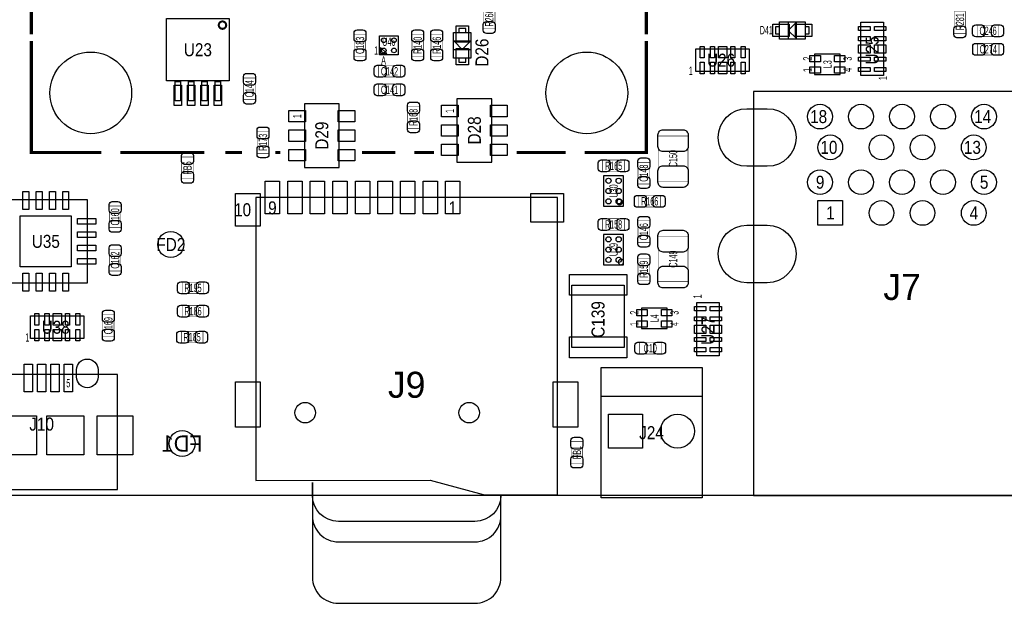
# Model space of a CAD drawing. Extents: x -31 to 174, y -12 to 124.
# Tile 2 of 20: x 13 to 61, y -5 to 23. Entities that reach past the tile are written whole.
import ezdxf
from ezdxf.enums import TextEntityAlignment as Align

# ---------------------------------------------------------------- set-up
doc = ezdxf.new("R2010")
doc.units = 0
for name, color, linetype in [('BG_OUTLINE', 3, 'CONTINUOUS'), ('PG_ASSEMBLY_TOP', 140, 'CONTINUOUS'), ('PIN_BOTTOM', 2, 'CONTINUOUS'), ('PIN_TOP', 160, 'CONTINUOUS'), ('RD_ASSEMBLY_BOTTOM', 140, 'CONTINUOUS'), ('RD_ASSEMBLY_TOP', 140, 'CONTINUOUS')]:
    doc.layers.add(name, color=color, linetype=linetype)

msp = doc.modelspace()

# ---------------------------------------------------------------- linework, layer by layer
at = {"layer": 'BG_OUTLINE'}
msp.add_lwpolyline([(0, 0), (0, 46.233588), (5.526532, 46.233588, 0.413393), (6.522212, 47.232062), (6.522212, 48.731932, 0.414214), (5.522214, 49.73193), (0, 49.73193), (0, 74.98207), (5.522214, 74.98207, 0.414214), (6.522212, 75.982068), (6.522212, 77.481938, 0.413393), (5.526532, 78.480412), (0, 78.480412), (0, 89.662), (150.622, 89.662), (150.622, 0)], format="xyb", close=True, dxfattribs=at)
at = {"layer": 'PG_ASSEMBLY_TOP'}
for points, const_width in [([(13.184378, 25.16378), (13.184378, 22.499828)], 0.1524), ([(43.184318, 24.62276), (43.184318, 22.499828)], 0.1524), ([(35.804348, 22.759162), (35.244532, 22.759162), (35.244532, 23.819358), (35.804348, 23.819358), (35.804348, 22.759162)], 0.024892), ([(58.20029, 23.603966), (58.760106, 23.603966), (58.760106, 22.54377), (58.20029, 22.54377), (58.20029, 23.603966)], 0.024892), ([(60.383928, 22.940518), (60.383928, 22.380702), (59.323732, 22.380702), (59.323732, 22.940518), (60.383928, 22.940518)], 0.024892), ([(13.184378, 22.163786), (13.184378, 19.499834)], 0.1524), ([(28.938474, 22.487128), (29.49829, 22.487128), (29.49829, 21.426932), (28.938474, 21.426932), (28.938474, 22.487128)], 0.024892), ([(32.311594, 21.426932), (31.751778, 21.426932), (31.751778, 22.487128), (32.311594, 22.487128), (32.311594, 21.426932)], 0.024892), ([(33.241234, 21.426932), (32.681418, 21.426932), (32.681418, 22.487128), (33.241234, 22.487128), (33.241234, 21.426932)], 0.024892), ([(43.184318, 22.163786), (43.184318, 19.499834)], 0.1524), ([(60.389008, 22.041358), (60.389008, 21.481542), (59.328812, 21.481542), (59.328812, 22.041358), (60.389008, 22.041358)], 0.024892), ([(30.127702, 20.411948), (30.127702, 20.971764), (31.187898, 20.971764), (31.187898, 20.411948), (30.127702, 20.411948)], 0.024892), ([(24.105108, 19.307302), (23.545292, 19.307302), (23.545292, 20.367498), (24.105108, 20.367498), (24.105108, 19.307302)], 0.024892), ([(13.184378, 19.835876), (13.184378, 16.734028), (16.60652, 16.734028)], 0.1524), ([(30.127702, 19.506692), (30.127702, 20.066508), (31.187898, 20.066508), (31.187898, 19.506692), (30.127702, 19.506692)], 0.024892), ([(40.172132, 16.734028), (43.184318, 16.734028), (43.184318, 19.630898)], 0.1524), ([(32.103568, 17.910302), (31.543752, 17.910302), (31.543752, 18.970498), (32.103568, 18.970498), (32.103568, 17.910302)], 0.024892), ([(24.765508, 16.691102), (24.205692, 16.691102), (24.205692, 17.751298), (24.765508, 17.751298), (24.765508, 16.691102)], 0.024892), ([(43.760644, 17.531334), (45.220636, 17.531334), (45.220636, 15.331186), (43.760644, 15.331186), (43.760644, 17.531334)], 0.024892), ([(17.52854, 16.734028), (21.627084, 16.734028)], 0.1524), ([(21.082508, 15.446502), (20.522692, 15.446502), (20.522692, 16.506698), (21.082508, 16.506698), (21.082508, 15.446502)], 0.024892), ([(22.65172, 16.734028), (23.4569, 16.734028)], 0.1524), ([(25.08504, 16.734028), (25.3365, 16.734028)], 0.1524), ([(29.30906, 16.734028), (30.950916, 16.734028)], 0.1524), ([(31.872936, 16.734028), (32.83712, 16.734028)], 0.1524), ([(36.86048, 16.734028), (39.250112, 16.734028)], 0.1524), ([(42.117518, 16.35887), (42.117518, 15.799054), (41.057322, 15.799054), (41.057322, 16.35887), (42.117518, 16.35887)], 0.024892), ([(43.339766, 15.190978), (42.77995, 15.190978), (42.77995, 16.251174), (43.339766, 16.251174), (43.339766, 15.190978)], 0.024892), ([(43.882564, 14.628622), (43.882564, 14.068806), (42.822368, 14.068806), (42.822368, 14.628622), (43.882564, 14.628622)], 0.024892), ([(17.551908, 13.058902), (16.992092, 13.058902), (16.992092, 14.119098), (17.551908, 14.119098), (17.551908, 13.058902)], 0.024892), ([(42.117518, 13.50137), (42.117518, 12.941554), (41.057322, 12.941554), (41.057322, 13.50137), (42.117518, 13.50137)], 0.024892), ([(43.339766, 12.333478), (42.77995, 12.333478), (42.77995, 13.393674), (43.339766, 13.393674), (43.339766, 12.333478)], 0.024892), ([(45.220636, 10.428478), (43.760644, 10.428478), (43.760644, 12.628626), (45.220636, 12.628626), (45.220636, 10.428478)], 0.024892), ([(16.992092, 12.010898), (17.551908, 12.010898), (17.551908, 10.950702), (16.992092, 10.950702), (16.992092, 12.010898)], 0.024892), ([(43.339766, 10.501122), (42.77995, 10.501122), (42.77995, 11.561318), (43.339766, 11.561318), (43.339766, 10.501122)], 0.024892), ([(21.602446, 10.404602), (21.602446, 9.844786), (20.54225, 9.844786), (20.54225, 10.404602), (21.602446, 10.404602)], 0.024892), ([(21.602446, 9.270746), (21.602446, 8.71093), (20.54225, 8.71093), (20.54225, 9.270746), (21.602446, 9.270746)], 0.024892), ([(16.661892, 8.810498), (17.221708, 8.810498), (17.221708, 7.750302), (16.661892, 7.750302), (16.661892, 8.810498)], 0.024892), ([(20.501102, 7.441692), (20.501102, 8.001508), (21.561298, 8.001508), (21.561298, 7.441692), (20.501102, 7.441692)], 0.024892), ([(43.908218, 7.460488), (43.908218, 6.900672), (42.848022, 6.900672), (42.848022, 7.460488), (43.908218, 7.460488)], 0.024892), ([(40.081708, 1.560322), (39.521892, 1.560322), (39.521892, 2.620518), (40.081708, 2.620518), (40.081708, 1.560322)], 0.024892)]:
    msp.add_lwpolyline(points, dxfattribs=dict(at, const_width=const_width))
for points in [[(19.785584, 20.217384), (19.785584, 23.267416), (22.835616, 23.267416), (22.835616, 20.217384)], [(53.65623, 20.483068), (53.65623, 23.083012), (54.75605, 23.083012), (54.75605, 20.483068)], [(30.225238, 21.55698), (30.525212, 21.55698), (30.225238, 21.856954)], [(45.608748, 20.68449), (45.608748, 21.78431), (48.208692, 21.78431), (48.208692, 20.68449)], [(20.210526, 19.242278), (20.210526, 20.192492), (20.460716, 20.192492), (20.460716, 19.242278)], [(20.860512, 19.242278), (20.860512, 20.192492), (21.110702, 20.192492), (21.110702, 19.242278)], [(21.510498, 19.242278), (21.510498, 20.192492), (21.760688, 20.192492), (21.760688, 19.242278)], [(22.160484, 19.242278), (22.160484, 20.192492), (22.410674, 20.192492), (22.410674, 19.242278)], [(39.5605, 7.20852), (39.5605, 10.25652), (42.1005, 10.25652), (42.1005, 7.20852)], [(45.64507, 6.809486), (45.64507, 9.40943), (46.74489, 9.40943), (46.74489, 6.809486)], [(13.152628, 7.65429), (13.152628, 8.75411), (15.752572, 8.75411), (15.752572, 7.65429)]]:
    msp.add_lwpolyline(points, close=True, dxfattribs=at)
at = {"layer": 'PG_ASSEMBLY_TOP', "const_width": 0.100076}
msp.add_lwpolyline([(22.690836, 22.942296, 0.999872), (22.33041, 22.94255, 1.000128), (22.690836, 22.942296)], format="xyb", dxfattribs=at)
at = {"layer": 'PG_ASSEMBLY_TOP'}
for points in [[(49.682146, 23.108412), (50.932334, 23.108412), (50.932334, 22.258528), (49.682146, 22.258528), (49.682146, 23.108412)], [(50.507138, 23.08352), (50.107342, 22.68347), (50.507138, 22.28342), (50.507138, 23.08352)], [(50.107342, 23.08352), (50.107342, 22.28342)], [(33.781746, 21.331936), (33.781746, 22.582124), (34.63163, 22.582124), (34.63163, 21.331936), (33.781746, 21.331936)], [(34.376614, 22.782022), (34.036762, 22.782022), (34.036762, 22.582124), (34.376614, 22.582124), (34.376614, 22.782022)], [(49.682146, 22.513544), (49.682146, 22.853396), (49.482248, 22.853396), (49.482248, 22.513544), (49.682146, 22.513544)], [(51.132232, 22.513544), (51.132232, 22.853396), (50.932334, 22.853396), (50.932334, 22.513544), (51.132232, 22.513544)], [(31.084266, 21.498052), (30.16631, 21.498052), (30.16631, 22.416008), (31.084266, 22.416008), (31.084266, 21.498052)], [(33.806638, 22.156928), (34.206688, 21.757132), (34.606738, 22.156928), (33.806638, 22.156928)], [(33.806638, 21.757132), (34.606738, 21.757132)], [(34.376614, 21.331936), (34.036762, 21.331936), (34.036762, 21.132038), (34.376614, 21.132038), (34.376614, 21.331936)], [(52.64658, 20.532598), (52.64658, 21.533358), (51.3969, 21.533358), (51.3969, 20.532598), (52.64658, 20.532598)], [(48.409352, 0), (62.90945, 0), (62.90945, 19.699986), (48.409352, 19.699986), (48.409352, 0)], [(35.64636, 16.256), (35.64636, 19.3548), (33.94964, 19.3548), (33.94964, 16.256), (35.64636, 16.256)], [(28.20416, 16.002), (28.20416, 19.1008), (26.50744, 19.1008), (26.50744, 16.002), (28.20416, 16.002)], [(42.077386, 15.588742), (41.097454, 15.588742), (41.097454, 14.108938), (42.077386, 14.108938), (42.077386, 15.588742)], [(11.861038, 10.362438), (15.925038, 10.362438), (15.925038, 14.426438), (11.861038, 14.426438), (11.861038, 10.362438)], [(24.14524, 0.73533), (32.64662, 0.74549), (35.23488, 0.04445), (38.84676, 0.03429), (38.84676, 14.53515), (24.14524, 14.53515), (24.14524, 0.73533)], [(42.077386, 12.731242), (41.097454, 12.731242), (41.097454, 11.251438), (42.077386, 11.251438), (42.077386, 12.731242)], [(44.20362, 8.13816), (44.20362, 9.13892), (42.95394, 9.13892), (42.95394, 8.13816), (44.20362, 8.13816)], [(9.990582, 0.294132), (17.390618, 0.294132), (17.390618, 5.89407), (9.990582, 5.89407), (9.990582, 0.294132)], [(40.97528, 6.2357), (45.90288, 6.2357), (45.90288, -0.1143), (40.97528, -0.1143), (40.97528, 6.2357)], [(40.97528, 4.8387), (45.90288, 4.8387)], [(36.09594, -2.26441), (36.09594, -0.06477)]]:
    msp.add_lwpolyline(points, dxfattribs=at)
for points in [[(42.010584, 14.3129, 1), (41.748456, 14.3129, 1)], [(42.079164, 11.38682, 1), (41.817036, 11.38682, 1)]]:
    msp.add_lwpolyline(points, format="xyb", close=True, dxfattribs=at)
for points in [[(36.09594, -0.06477), (36.09594, 0.00381, -0.414072), (34.82594, -1.26619), (28.16606, -1.26619, -0.414072), (26.89606, 0.00381), (26.89606, 0.63373)], [(26.89606, 0.63373), (26.89606, -0.99441, 0.414346), (28.16606, -2.26441), (34.82594, -2.26441, 0.414346), (36.09594, -0.99441), (36.09594, -0.06477)], [(26.89606, 0.63373), (26.89606, -3.99415, 0.414386), (28.16606, -5.26415), (34.82594, -5.26415, 0.414386), (36.09594, -3.99415), (36.09594, -2.26441)]]:
    msp.add_lwpolyline(points, format="xyb", dxfattribs=at)
at = {"layer": 'PIN_BOTTOM'}
for points in [[(49.085246, 16.055975), (48.093122, 16.055975, -1), (48.093122, 18.863945), (49.085246, 18.863945, -1)], [(49.085246, 10.376027), (48.093122, 10.376027, -1), (48.093122, 13.183997), (49.085246, 13.183997, -1)], [(16.44015, 6.129528), (16.44015, 5.779008, -1), (15.39113, 5.779008), (15.39113, 6.129528, -1)]]:
    msp.add_lwpolyline(points, format="xyb", close=True, dxfattribs=at)
for points in [[(51.555396, 13.175996), (51.555396, 14.38402), (52.76342, 14.38402), (52.76342, 13.175996)], [(16.40078, 3.874008), (18.13052, 3.874008), (18.13052, 1.974088), (16.40078, 1.974088)], [(41.34358, 2.3114), (41.34358, 3.9624), (42.99458, 3.9624), (42.99458, 2.3114)]]:
    msp.add_lwpolyline(points, close=True, dxfattribs=at)
for centre, radius in [((16.084296, 19.6342), 1.9939), ((40.2844, 19.6342), 1.9939), ((51.659282, 18.480024), 0.604012), ((53.659532, 18.480024), 0.604012), ((55.659528, 18.480024), 0.604012), ((57.659524, 18.480024), 0.604012), ((59.65952, 18.480024), 0.604012), ((52.159408, 16.9799), 0.604012), ((54.65953, 16.9799), 0.604012), ((56.659526, 16.9799), 0.604012), ((59.159394, 16.9799), 0.604012), ((51.659282, 15.280132), 0.604012), ((53.659532, 15.280132), 0.604012), ((55.659528, 15.280132), 0.604012), ((57.659524, 15.280132), 0.604012), ((59.65952, 15.280132), 0.604012), ((54.65953, 13.780008), 0.604012), ((56.659526, 13.780008), 0.604012), ((59.159394, 13.780008), 0.604012), ((26.54554, 4.03479), 0.50038), ((34.54654, 4.03479), 0.50038), ((44.70908, 3.1369), 0.8255), ((20.54352, 2.53111), 0.635)]:
    msp.add_circle(centre, radius, dxfattribs=at)
at = {"layer": 'PIN_TOP'}
for points in [[(35.234372, 22.689312), (35.234372, 22.96922, -0.414846), (35.384486, 23.119334), (35.664394, 23.119334, -0.414846), (35.814508, 22.96922), (35.814508, 22.689312, -0.414846), (35.664394, 22.539198), (35.384486, 22.539198, -0.414846)], [(29.50845, 22.556978), (29.50845, 22.27707, -0.414846), (29.358336, 22.126956), (29.078428, 22.126956, -0.414846), (28.928314, 22.27707), (28.928314, 22.556978, -0.414846), (29.078428, 22.707092), (29.358336, 22.707092, -0.414846)], [(32.321754, 22.556978), (32.321754, 22.27707, -0.414846), (32.17164, 22.126956), (31.891732, 22.126956, -0.414846), (31.741618, 22.27707), (31.741618, 22.556978, -0.414846), (31.891732, 22.707092), (32.17164, 22.707092, -0.414846)], [(33.251394, 22.556978), (33.251394, 22.27707, -0.414846), (33.10128, 22.126956), (32.821372, 22.126956, -0.414846), (32.671258, 22.27707), (32.671258, 22.556978, -0.414846), (32.821372, 22.707092), (33.10128, 22.707092, -0.414846)], [(58.19013, 22.47392), (58.19013, 22.753828, -0.414846), (58.340244, 22.903942), (58.620152, 22.903942, -0.414846), (58.770266, 22.753828), (58.770266, 22.47392, -0.414846), (58.620152, 22.323806), (58.340244, 22.323806, -0.414846)], [(59.253882, 22.950678), (59.53379, 22.950678, -0.414846), (59.683904, 22.800564), (59.683904, 22.520656, -0.414846), (59.53379, 22.370542), (59.253882, 22.370542, -0.414846), (59.103768, 22.520656), (59.103768, 22.800564, -0.414846)], [(60.453778, 22.370542), (60.17387, 22.370542, -0.414846), (60.023756, 22.520656), (60.023756, 22.800564, -0.414846), (60.17387, 22.950678), (60.453778, 22.950678, -0.414846), (60.603892, 22.800564), (60.603892, 22.520656, -0.414846)], [(28.928314, 21.357082), (28.928314, 21.63699, -0.414846), (29.078428, 21.787104), (29.358336, 21.787104, -0.414846), (29.50845, 21.63699), (29.50845, 21.357082, -0.414846), (29.358336, 21.206968), (29.078428, 21.206968, -0.414846)], [(31.741618, 21.357082), (31.741618, 21.63699, -0.414846), (31.891732, 21.787104), (32.17164, 21.787104, -0.414846), (32.321754, 21.63699), (32.321754, 21.357082, -0.414846), (32.17164, 21.206968), (31.891732, 21.206968, -0.414846)], [(32.671258, 21.357082), (32.671258, 21.63699, -0.414846), (32.821372, 21.787104), (33.10128, 21.787104, -0.414846), (33.251394, 21.63699), (33.251394, 21.357082, -0.414846), (33.10128, 21.206968), (32.821372, 21.206968, -0.414846)], [(59.258962, 22.051518), (59.53887, 22.051518, -0.414846), (59.688984, 21.901404), (59.688984, 21.621496, -0.414846), (59.53887, 21.471382), (59.258962, 21.471382, -0.414846), (59.108848, 21.621496), (59.108848, 21.901404, -0.414846)], [(60.458858, 21.471382), (60.17895, 21.471382, -0.414846), (60.028836, 21.621496), (60.028836, 21.901404, -0.414846), (60.17895, 22.051518), (60.458858, 22.051518, -0.414846), (60.608972, 21.901404), (60.608972, 21.621496, -0.414846)], [(30.057852, 20.981924), (30.33776, 20.981924, -0.414846), (30.487874, 20.83181), (30.487874, 20.551902, -0.414846), (30.33776, 20.401788), (30.057852, 20.401788, -0.414846), (29.907738, 20.551902), (29.907738, 20.83181, -0.414846)], [(31.257748, 20.401788), (30.97784, 20.401788, -0.414846), (30.827726, 20.551902), (30.827726, 20.83181, -0.414846), (30.97784, 20.981924), (31.257748, 20.981924, -0.414846), (31.407862, 20.83181), (31.407862, 20.551902, -0.414846)], [(24.115268, 20.437348), (24.115268, 20.15744, -0.414846), (23.965154, 20.007326), (23.685246, 20.007326, -0.414846), (23.535132, 20.15744), (23.535132, 20.437348, -0.414846), (23.685246, 20.587462), (23.965154, 20.587462, -0.414846)], [(30.057852, 20.076668), (30.33776, 20.076668, -0.414846), (30.487874, 19.926554), (30.487874, 19.646646, -0.414846), (30.33776, 19.496532), (30.057852, 19.496532, -0.414846), (29.907738, 19.646646), (29.907738, 19.926554, -0.414846)], [(31.257748, 19.496532), (30.97784, 19.496532, -0.414846), (30.827726, 19.646646), (30.827726, 19.926554, -0.414846), (30.97784, 20.076668), (31.257748, 20.076668, -0.414846), (31.407862, 19.926554), (31.407862, 19.646646, -0.414846)], [(23.535132, 19.237452), (23.535132, 19.51736, -0.414846), (23.685246, 19.667474), (23.965154, 19.667474, -0.414846), (24.115268, 19.51736), (24.115268, 19.237452, -0.414846), (23.965154, 19.087338), (23.685246, 19.087338, -0.414846)], [(32.113728, 19.040348), (32.113728, 18.76044, -0.414846), (31.963614, 18.610326), (31.683706, 18.610326, -0.414846), (31.533592, 18.76044), (31.533592, 19.040348, -0.414846), (31.683706, 19.190462), (31.963614, 19.190462, -0.414846)], [(49.085246, 16.055975), (48.093122, 16.055975, -1), (48.093122, 18.863945), (49.085246, 18.863945, -1)], [(31.533592, 17.840452), (31.533592, 18.12036, -0.414846), (31.683706, 18.270474), (31.963614, 18.270474, -0.414846), (32.113728, 18.12036), (32.113728, 17.840452, -0.414846), (31.963614, 17.690338), (31.683706, 17.690338, -0.414846)], [(24.775668, 17.821148), (24.775668, 17.54124, -0.414846), (24.625554, 17.391126), (24.345646, 17.391126, -0.414846), (24.195532, 17.54124), (24.195532, 17.821148, -0.414846), (24.345646, 17.971262), (24.625554, 17.971262, -0.414846)], [(45.225716, 17.586198), (45.225716, 17.026382, -0.414709), (44.975526, 16.776192), (44.005754, 16.776192, -0.414709), (43.755564, 17.026382), (43.755564, 17.586198, -0.414709), (44.005754, 17.836388), (44.975526, 17.836388, -0.414709)], [(24.195532, 16.621252), (24.195532, 16.90116, -0.414846), (24.345646, 17.051274), (24.625554, 17.051274, -0.414846), (24.775668, 16.90116), (24.775668, 16.621252, -0.414846), (24.625554, 16.471138), (24.345646, 16.471138, -0.414846)], [(21.092668, 16.576548), (21.092668, 16.29664, -0.414846), (20.942554, 16.146526), (20.662646, 16.146526, -0.414846), (20.512532, 16.29664), (20.512532, 16.576548, -0.414846), (20.662646, 16.726662), (20.942554, 16.726662, -0.414846)], [(40.987472, 16.36903), (41.26738, 16.36903, -0.414846), (41.417494, 16.218916), (41.417494, 15.939008, -0.414846), (41.26738, 15.788894), (40.987472, 15.788894, -0.414846), (40.837358, 15.939008), (40.837358, 16.218916, -0.414846)], [(42.187368, 15.788894), (41.90746, 15.788894, -0.414846), (41.757346, 15.939008), (41.757346, 16.218916, -0.414846), (41.90746, 16.36903), (42.187368, 16.36903, -0.414846), (42.337482, 16.218916), (42.337482, 15.939008, -0.414846)], [(43.349926, 16.321024), (43.349926, 16.041116, -0.414846), (43.199812, 15.891002), (42.919904, 15.891002, -0.414846), (42.76979, 16.041116), (42.76979, 16.321024, -0.414846), (42.919904, 16.471138), (43.199812, 16.471138, -0.414846)], [(43.755564, 15.276322), (43.755564, 15.836138, -0.414709), (44.005754, 16.086328), (44.975526, 16.086328, -0.414709), (45.225716, 15.836138), (45.225716, 15.276322, -0.414709), (44.975526, 15.026132), (44.005754, 15.026132, -0.414709)], [(20.512532, 15.376652), (20.512532, 15.65656, -0.414846), (20.662646, 15.806674), (20.942554, 15.806674, -0.414846), (21.092668, 15.65656), (21.092668, 15.376652, -0.414846), (20.942554, 15.226538), (20.662646, 15.226538, -0.414846)], [(42.76979, 15.121128), (42.76979, 15.401036, -0.414846), (42.919904, 15.55115), (43.199812, 15.55115, -0.414846), (43.349926, 15.401036), (43.349926, 15.121128, -0.414846), (43.199812, 14.971014), (42.919904, 14.971014, -0.414846)], [(42.752518, 14.638782), (43.032426, 14.638782, -0.414846), (43.18254, 14.488668), (43.18254, 14.20876, -0.414846), (43.032426, 14.058646), (42.752518, 14.058646, -0.414846), (42.602404, 14.20876), (42.602404, 14.488668, -0.414846)], [(43.952414, 14.058646), (43.672506, 14.058646, -0.414846), (43.522392, 14.20876), (43.522392, 14.488668, -0.414846), (43.672506, 14.638782), (43.952414, 14.638782, -0.414846), (44.102528, 14.488668), (44.102528, 14.20876, -0.414846)], [(17.562068, 14.188948), (17.562068, 13.90904, -0.414846), (17.411954, 13.758926), (17.132046, 13.758926, -0.414846), (16.981932, 13.90904), (16.981932, 14.188948, -0.414846), (17.132046, 14.339062), (17.411954, 14.339062, -0.414846)], [(40.987472, 13.51153), (41.26738, 13.51153, -0.414846), (41.417494, 13.361416), (41.417494, 13.081508, -0.414846), (41.26738, 12.931394), (40.987472, 12.931394, -0.414846), (40.837358, 13.081508), (40.837358, 13.361416, -0.414846)], [(42.187368, 12.931394), (41.90746, 12.931394, -0.414846), (41.757346, 13.081508), (41.757346, 13.361416, -0.414846), (41.90746, 13.51153), (42.187368, 13.51153, -0.414846), (42.337482, 13.361416), (42.337482, 13.081508, -0.414846)], [(43.349926, 13.463524), (43.349926, 13.183616, -0.414846), (43.199812, 13.033502), (42.919904, 13.033502, -0.414846), (42.76979, 13.183616), (42.76979, 13.463524, -0.414846), (42.919904, 13.613638), (43.199812, 13.613638, -0.414846)], [(16.981932, 12.989052), (16.981932, 13.26896, -0.414846), (17.132046, 13.419074), (17.411954, 13.419074, -0.414846), (17.562068, 13.26896), (17.562068, 12.989052, -0.414846), (17.411954, 12.838938), (17.132046, 12.838938, -0.414846)], [(49.085246, 10.376027), (48.093122, 10.376027, -1), (48.093122, 13.183997), (49.085246, 13.183997, -1)], [(42.76979, 12.263628), (42.76979, 12.543536, -0.414846), (42.919904, 12.69365), (43.199812, 12.69365, -0.414846), (43.349926, 12.543536), (43.349926, 12.263628, -0.414846), (43.199812, 12.113514), (42.919904, 12.113514, -0.414846)], [(45.225716, 12.68349), (45.225716, 12.123674, -0.414709), (44.975526, 11.873484), (44.005754, 11.873484, -0.414709), (43.755564, 12.123674), (43.755564, 12.68349, -0.414709), (44.005754, 12.93368), (44.975526, 12.93368, -0.414709)], [(17.562068, 12.080748), (17.562068, 11.80084, -0.414846), (17.411954, 11.650726), (17.132046, 11.650726, -0.414846), (16.981932, 11.80084), (16.981932, 12.080748, -0.414846), (17.132046, 12.230862), (17.411954, 12.230862, -0.414846)], [(43.349926, 11.631168), (43.349926, 11.35126, -0.414846), (43.199812, 11.201146), (42.919904, 11.201146, -0.414846), (42.76979, 11.35126), (42.76979, 11.631168, -0.414846), (42.919904, 11.781282), (43.199812, 11.781282, -0.414846)], [(16.981932, 10.880852), (16.981932, 11.16076, -0.414846), (17.132046, 11.310874), (17.411954, 11.310874, -0.414846), (17.562068, 11.16076), (17.562068, 10.880852, -0.414846), (17.411954, 10.730738), (17.132046, 10.730738, -0.414846)], [(43.755564, 10.373614), (43.755564, 10.93343, -0.414709), (44.005754, 11.18362), (44.975526, 11.18362, -0.414709), (45.225716, 10.93343), (45.225716, 10.373614, -0.414709), (44.975526, 10.123424), (44.005754, 10.123424, -0.414709)], [(42.76979, 10.431272), (42.76979, 10.71118, -0.414846), (42.919904, 10.861294), (43.199812, 10.861294, -0.414846), (43.349926, 10.71118), (43.349926, 10.431272, -0.414846), (43.199812, 10.281158), (42.919904, 10.281158, -0.414846)], [(20.4724, 10.414762), (20.752308, 10.414762, -0.414846), (20.902422, 10.264648), (20.902422, 9.98474, -0.414846), (20.752308, 9.834626), (20.4724, 9.834626, -0.414846), (20.322286, 9.98474), (20.322286, 10.264648, -0.414846)], [(21.672296, 9.834626), (21.392388, 9.834626, -0.414846), (21.242274, 9.98474), (21.242274, 10.264648, -0.414846), (21.392388, 10.414762), (21.672296, 10.414762, -0.414846), (21.82241, 10.264648), (21.82241, 9.98474, -0.414846)], [(20.4724, 9.280906), (20.752308, 9.280906, -0.414846), (20.902422, 9.130792), (20.902422, 8.850884, -0.414846), (20.752308, 8.70077), (20.4724, 8.70077, -0.414846), (20.322286, 8.850884), (20.322286, 9.130792, -0.414846)], [(21.672296, 8.70077), (21.392388, 8.70077, -0.414846), (21.242274, 8.850884), (21.242274, 9.130792, -0.414846), (21.392388, 9.280906), (21.672296, 9.280906, -0.414846), (21.82241, 9.130792), (21.82241, 8.850884, -0.414846)], [(17.231868, 8.880348), (17.231868, 8.60044, -0.414846), (17.081754, 8.450326), (16.801846, 8.450326, -0.414846), (16.651732, 8.60044), (16.651732, 8.880348, -0.414846), (16.801846, 9.030462), (17.081754, 9.030462, -0.414846)], [(16.651732, 7.680452), (16.651732, 7.96036, -0.414846), (16.801846, 8.110474), (17.081754, 8.110474, -0.414846), (17.231868, 7.96036), (17.231868, 7.680452, -0.414846), (17.081754, 7.530338), (16.801846, 7.530338, -0.414846)], [(20.431252, 8.011668), (20.71116, 8.011668, -0.414846), (20.861274, 7.861554), (20.861274, 7.581646, -0.414846), (20.71116, 7.431532), (20.431252, 7.431532, -0.414846), (20.281138, 7.581646), (20.281138, 7.861554, -0.414846)], [(21.631148, 7.431532), (21.35124, 7.431532, -0.414846), (21.201126, 7.581646), (21.201126, 7.861554, -0.414846), (21.35124, 8.011668), (21.631148, 8.011668, -0.414846), (21.781262, 7.861554), (21.781262, 7.581646, -0.414846)], [(42.778172, 7.470648), (43.05808, 7.470648, -0.414846), (43.208194, 7.320534), (43.208194, 7.040626, -0.414846), (43.05808, 6.890512), (42.778172, 6.890512, -0.414846), (42.628058, 7.040626), (42.628058, 7.320534, -0.414846)], [(43.978068, 6.890512), (43.69816, 6.890512, -0.414846), (43.548046, 7.040626), (43.548046, 7.320534, -0.414846), (43.69816, 7.470648), (43.978068, 7.470648, -0.414846), (44.128182, 7.320534), (44.128182, 7.040626, -0.414846)], [(16.44015, 6.129528), (16.44015, 5.779008, -1), (15.39113, 5.779008), (15.39113, 6.129528, -1)], [(40.091868, 2.690368), (40.091868, 2.41046, -0.414846), (39.941754, 2.260346), (39.661846, 2.260346, -0.414846), (39.511732, 2.41046), (39.511732, 2.690368, -0.414846), (39.661846, 2.840482), (39.941754, 2.840482, -0.414846)], [(39.511732, 1.490472), (39.511732, 1.77038, -0.414846), (39.661846, 1.920494), (39.941754, 1.920494, -0.414846), (40.091868, 1.77038), (40.091868, 1.490472, -0.414846), (39.941754, 1.340358), (39.661846, 1.340358, -0.414846)]]:
    msp.add_lwpolyline(points, format="xyb", close=True, dxfattribs=at)
for points in [[(34.506662, 22.10689), (33.906714, 22.10689), (33.906714, 22.90699), (34.506662, 22.90699)], [(49.35728, 22.383496), (49.35728, 22.983444), (50.15738, 22.983444), (50.15738, 22.383496)], [(50.4571, 22.383496), (50.4571, 22.983444), (51.2572, 22.983444), (51.2572, 22.383496)], [(54.100476, 22.683089), (53.541676, 22.683089), (53.541676, 22.882987), (54.100476, 22.882987)], [(54.870604, 22.683089), (54.311804, 22.683089), (54.311804, 22.882987), (54.870604, 22.882987)], [(54.100476, 22.183217), (53.541676, 22.183217), (53.541676, 22.383115), (54.100476, 22.383115)], [(54.870604, 22.183217), (54.311804, 22.183217), (54.311804, 22.383115), (54.870604, 22.383115)], [(34.506662, 21.00707), (33.906714, 21.00707), (33.906714, 21.80717), (34.506662, 21.80717)], [(45.808646, 21.340064), (45.808646, 21.898864), (46.008544, 21.898864), (46.008544, 21.340064)], [(46.308518, 21.340064), (46.308518, 21.898864), (46.508416, 21.898864), (46.508416, 21.340064)], [(46.70552, 21.340064), (46.70552, 21.898864), (47.11192, 21.898864), (47.11192, 21.340064)], [(47.30877, 21.340064), (47.30877, 21.898864), (47.508668, 21.898864), (47.508668, 21.340064)], [(47.808642, 21.340064), (47.808642, 21.898864), (48.00854, 21.898864), (48.00854, 21.340064)], [(54.100476, 21.57984), (53.541676, 21.57984), (53.541676, 21.98624), (54.100476, 21.98624)], [(54.870604, 21.57984), (54.311804, 21.57984), (54.311804, 21.98624), (54.870604, 21.98624)], [(51.6763, 21.154898), (51.1683, 21.154898), (51.1683, 21.459698), (51.6763, 21.459698)], [(52.87518, 21.154898), (52.36718, 21.154898), (52.36718, 21.459698), (52.87518, 21.459698)], [(54.100476, 21.182965), (53.541676, 21.182965), (53.541676, 21.382863), (54.100476, 21.382863)], [(54.870604, 21.182965), (54.311804, 21.182965), (54.311804, 21.382863), (54.870604, 21.382863)], [(45.808646, 20.569936), (45.808646, 21.128736), (46.008544, 21.128736), (46.008544, 20.569936)], [(46.308518, 20.569936), (46.308518, 21.128736), (46.508416, 21.128736), (46.508416, 20.569936)], [(46.70552, 20.569936), (46.70552, 21.128736), (47.11192, 21.128736), (47.11192, 20.569936)], [(47.30877, 20.569936), (47.30877, 21.128736), (47.508668, 21.128736), (47.508668, 20.569936)], [(47.808642, 20.569936), (47.808642, 21.128736), (48.00854, 21.128736), (48.00854, 20.569936)], [(51.6763, 20.606258), (51.1683, 20.606258), (51.1683, 20.911058), (51.6763, 20.911058)], [(52.87518, 20.606258), (52.36718, 20.606258), (52.36718, 20.911058), (52.87518, 20.911058)], [(54.100476, 20.683093), (53.541676, 20.683093), (53.541676, 20.882991), (54.100476, 20.882991)], [(54.870604, 20.683093), (54.311804, 20.683093), (54.311804, 20.882991), (54.870604, 20.882991)], [(20.513294, 20.01266), (20.513294, 19.02206), (20.157694, 19.02206), (20.157694, 20.01266)], [(21.16328, 20.01266), (21.16328, 19.02206), (20.80768, 19.02206), (20.80768, 20.01266)], [(21.81352, 20.01266), (21.81352, 19.02206), (21.45792, 19.02206), (21.45792, 20.01266)], [(22.463506, 20.01266), (22.463506, 19.02206), (22.107906, 19.02206), (22.107906, 20.01266)], [(26.56332, 18.22196), (25.75052, 18.22196), (25.75052, 18.78076), (26.56332, 18.78076)], [(28.14828, 18.78076), (28.96108, 18.78076), (28.96108, 18.22196), (28.14828, 18.22196)], [(34.00552, 18.47596), (33.19272, 18.47596), (33.19272, 19.03476), (34.00552, 19.03476)], [(35.59048, 19.03476), (36.40328, 19.03476), (36.40328, 18.47596), (35.59048, 18.47596)], [(26.56332, 17.272), (25.75052, 17.272), (25.75052, 17.8308), (26.56332, 17.8308)], [(28.14828, 17.8308), (28.96108, 17.8308), (28.96108, 17.272), (28.14828, 17.272)], [(34.00552, 17.526), (33.19272, 17.526), (33.19272, 18.0848), (34.00552, 18.0848)], [(35.59048, 18.0848), (36.40328, 18.0848), (36.40328, 17.526), (35.59048, 17.526)], [(26.56332, 16.32204), (25.75052, 16.32204), (25.75052, 16.88084), (26.56332, 16.88084)], [(28.14828, 16.88084), (28.96108, 16.88084), (28.96108, 16.32204), (28.14828, 16.32204)], [(34.00552, 16.57604), (33.19272, 16.57604), (33.19272, 17.13484), (34.00552, 17.13484)], [(35.59048, 17.13484), (36.40328, 17.13484), (36.40328, 16.57604), (35.59048, 16.57604)], [(24.59482, 13.73505), (24.59482, 15.33525), (25.29586, 15.33525), (25.29586, 13.73505)], [(25.69464, 13.73505), (25.69464, 15.33525), (26.39568, 15.33525), (26.39568, 13.73505)], [(26.79446, 13.73505), (26.79446, 15.33525), (27.4955, 15.33525), (27.4955, 13.73505)], [(27.89428, 13.73505), (27.89428, 15.33525), (28.59532, 15.33525), (28.59532, 13.73505)], [(28.99664, 13.73505), (28.99664, 15.33525), (29.69768, 15.33525), (29.69768, 13.73505)], [(30.09646, 13.73505), (30.09646, 15.33525), (30.7975, 15.33525), (30.7975, 13.73505)], [(31.19628, 13.73505), (31.19628, 15.33525), (31.89732, 15.33525), (31.89732, 13.73505)], [(32.2961, 13.73505), (32.2961, 15.33525), (32.99714, 15.33525), (32.99714, 13.73505)], [(33.39592, 13.73505), (33.39592, 15.33525), (34.09696, 15.33525), (34.09696, 13.73505)], [(12.777978, 13.943838), (12.777978, 14.832838), (13.057378, 14.832838), (13.057378, 13.943838)], [(13.428218, 13.943838), (13.428218, 14.832838), (13.707618, 14.832838), (13.707618, 13.943838)], [(14.078458, 13.943838), (14.078458, 14.832838), (14.357858, 14.832838), (14.357858, 13.943838)], [(14.728698, 13.943838), (14.728698, 14.832838), (15.008098, 14.832838), (15.008098, 13.943838)], [(23.14702, 13.13561), (23.14702, 14.73581), (24.3459, 14.73581), (24.3459, 13.13561)], [(37.54628, 14.73454), (39.14648, 14.73454), (39.14648, 13.335), (37.54628, 13.335)], [(51.555396, 13.175996), (51.555396, 14.38402), (52.76342, 14.38402), (52.76342, 13.175996)], [(12.648438, 11.149838), (12.648438, 13.639038), (15.137638, 13.639038), (15.137638, 11.149838)], [(15.442438, 13.509498), (16.331438, 13.509498), (16.331438, 13.230098), (15.442438, 13.230098)], [(15.442438, 12.859258), (16.331438, 12.859258), (16.331438, 12.579858), (15.442438, 12.579858)], [(15.442438, 12.209018), (16.331438, 12.209018), (16.331438, 11.929618), (15.442438, 11.929618)], [(15.442438, 11.558778), (16.331438, 11.558778), (16.331438, 11.279378), (15.442438, 11.279378)], [(12.777978, 9.956038), (12.777978, 10.845038), (13.057378, 10.845038), (13.057378, 9.956038)], [(13.428218, 9.956038), (13.428218, 10.845038), (13.707618, 10.845038), (13.707618, 9.956038)], [(14.078458, 9.956038), (14.078458, 10.845038), (14.357858, 10.845038), (14.357858, 9.956038)], [(14.728698, 9.956038), (14.728698, 10.845038), (15.008098, 10.845038), (15.008098, 9.956038)], [(39.4335, 10.77722), (42.2275, 10.77722), (42.2275, 9.76122), (39.4335, 9.76122)], [(45.530516, 9.209405), (46.089316, 9.209405), (46.089316, 9.009507), (45.530516, 9.009507)], [(46.300644, 9.209405), (46.859444, 9.209405), (46.859444, 9.009507), (46.300644, 9.009507)], [(13.352526, 8.309864), (13.352526, 8.868664), (13.552424, 8.868664), (13.552424, 8.309864)], [(13.852398, 8.309864), (13.852398, 8.868664), (14.052296, 8.868664), (14.052296, 8.309864)], [(14.2494, 8.309864), (14.2494, 8.868664), (14.6558, 8.868664), (14.6558, 8.309864)], [(14.85265, 8.309864), (14.85265, 8.868664), (15.052548, 8.868664), (15.052548, 8.309864)], [(15.352522, 8.309864), (15.352522, 8.868664), (15.55242, 8.868664), (15.55242, 8.309864)], [(43.23334, 8.76046), (42.72534, 8.76046), (42.72534, 9.06526), (43.23334, 9.06526)], [(44.43222, 8.76046), (43.92422, 8.76046), (43.92422, 9.06526), (44.43222, 9.06526)], [(45.530516, 8.709533), (46.089316, 8.709533), (46.089316, 8.509635), (45.530516, 8.509635)], [(46.300644, 8.709533), (46.859444, 8.709533), (46.859444, 8.509635), (46.300644, 8.509635)], [(43.23334, 8.21182), (42.72534, 8.21182), (42.72534, 8.51662), (43.23334, 8.51662)], [(44.43222, 8.21182), (43.92422, 8.21182), (43.92422, 8.51662), (44.43222, 8.51662)], [(45.530516, 8.312658), (46.089316, 8.312658), (46.089316, 7.906258), (45.530516, 7.906258)], [(46.300644, 8.312658), (46.859444, 8.312658), (46.859444, 7.906258), (46.300644, 7.906258)], [(13.352526, 7.539736), (13.352526, 8.098536), (13.552424, 8.098536), (13.552424, 7.539736)], [(13.852398, 7.539736), (13.852398, 8.098536), (14.052296, 8.098536), (14.052296, 7.539736)], [(14.2494, 7.539736), (14.2494, 8.098536), (14.6558, 8.098536), (14.6558, 7.539736)], [(14.85265, 7.539736), (14.85265, 8.098536), (15.052548, 8.098536), (15.052548, 7.539736)], [(15.352522, 7.539736), (15.352522, 8.098536), (15.55242, 8.098536), (15.55242, 7.539736)], [(39.4335, 7.72922), (42.2275, 7.72922), (42.2275, 6.71322), (39.4335, 6.71322)], [(45.530516, 7.709281), (46.089316, 7.709281), (46.089316, 7.509383), (45.530516, 7.509383)], [(46.300644, 7.709281), (46.859444, 7.709281), (46.859444, 7.509383), (46.300644, 7.509383)], [(45.530516, 7.209409), (46.089316, 7.209409), (46.089316, 7.009511), (45.530516, 7.009511)], [(46.300644, 7.209409), (46.859444, 7.209409), (46.859444, 7.009511), (46.300644, 7.009511)], [(12.841224, 5.054854), (12.841224, 6.403594), (13.240004, 6.403594), (13.240004, 5.054854)], [(13.49121, 5.054854), (13.49121, 6.403594), (13.88999, 6.403594), (13.88999, 5.054854)], [(14.141196, 5.054854), (14.141196, 6.403594), (14.539976, 6.403594), (14.539976, 5.054854)], [(14.791182, 5.054854), (14.791182, 6.403594), (15.189962, 6.403594), (15.189962, 5.054854)], [(23.14702, 3.33375), (23.14702, 5.53339), (24.3459, 5.53339), (24.3459, 3.33375)], [(38.6461, 3.33375), (38.6461, 5.53339), (39.84498, 5.53339), (39.84498, 3.33375)], [(11.640058, 1.974088), (11.640058, 3.874008), (13.440918, 3.874008), (13.440918, 1.974088)], [(13.940282, 1.974088), (13.940282, 3.874008), (15.741142, 3.874008), (15.741142, 1.974088)], [(16.40078, 3.874008), (18.13052, 3.874008), (18.13052, 1.974088), (16.40078, 1.974088)], [(41.34358, 2.3114), (41.34358, 3.9624), (42.99458, 3.9624), (42.99458, 2.3114)]]:
    msp.add_lwpolyline(points, close=True, dxfattribs=at)
for centre, radius in [((30.375352, 22.206966), 0.115062), ((30.875224, 22.206966), 0.115062), ((16.084296, 19.6342), 1.9939), ((30.375352, 21.707094), 0.115062), ((30.875224, 21.707094), 0.115062), ((40.2844, 19.6342), 1.9939), ((51.659282, 18.480024), 0.604012), ((53.659532, 18.480024), 0.604012), ((55.659528, 18.480024), 0.604012), ((57.659524, 18.480024), 0.604012), ((59.65952, 18.480024), 0.604012), ((52.159408, 16.9799), 0.604012), ((54.65953, 16.9799), 0.604012), ((56.659526, 16.9799), 0.604012), ((59.159394, 16.9799), 0.604012), ((51.659282, 15.280132), 0.604012), ((53.659532, 15.280132), 0.604012), ((55.659528, 15.280132), 0.604012), ((57.659524, 15.280132), 0.604012), ((59.65952, 15.280132), 0.604012), ((41.337484, 15.348966), 0.127), ((41.837356, 15.348966), 0.127), ((41.337484, 14.84884), 0.127), ((41.837356, 14.84884), 0.127), ((41.337484, 14.348714), 0.127), ((41.837356, 14.348714), 0.127), ((54.65953, 13.780008), 0.604012), ((56.659526, 13.780008), 0.604012), ((59.159394, 13.780008), 0.604012), ((19.99234, 12.24026), 0.635), ((41.337484, 12.491466), 0.127), ((41.837356, 12.491466), 0.127), ((41.337484, 11.99134), 0.127), ((41.837356, 11.99134), 0.127), ((41.337484, 11.491214), 0.127), ((41.837356, 11.491214), 0.127), ((26.54554, 4.03479), 0.50038), ((34.54654, 4.03479), 0.50038), ((44.70908, 3.1369), 0.8255)]:
    msp.add_circle(centre, radius, dxfattribs=at)

# ---------------------------------------------------------------- texts
at = {"layer": 'PG_ASSEMBLY_TOP'}
for s, height, width, p in [('1', 0.4064, 0.625, (29.909262, 21.5011)), ('A', 0.4064, 0.625, (30.2514, 21.02104)), ('1', 0.4064, 0.625, (45.25772, 20.51558)), ('18', 0.635, 0.88, (51.176682, 18.162524)), ('14', 0.635, 0.88, (59.17692, 18.162524)), ('10', 0.635, 0.88, (51.676808, 16.6624)), ('13', 0.635, 0.88, (58.676794, 16.6624)), ('9', 0.635, 0.88, (51.456082, 14.962632)), ('5', 0.635, 0.88, (59.45632, 14.962632)), ('1', 0.635, 0.88, (51.956208, 13.462508)), ('4', 0.635, 0.88, (58.956194, 13.462508)), ('1', 0.4064, 0.625, (12.89558, 7.50316))]:
    msp.add_text(s, height=height, dxfattribs=dict(at, width=width)).set_placement(p)
at = {"layer": 'PG_ASSEMBLY_TOP', "width": 0.625}
for s, p in [('2', (51.2445, 21.307298)), ('3', (53.20538, 21.307298)), ('1', (51.2445, 20.758658)), ('4', (53.20538, 20.758658)), ('1', (33.80232, 18.75536)), ('1', (26.36012, 18.50136)), ('2', (42.80154, 8.91286)), ('3', (44.76242, 8.91286)), ('1', (42.80154, 8.36422)), ('4', (44.76242, 8.36422))]:
    msp.add_text(s, height=0.4064, rotation=90, dxfattribs=at).set_placement(p, align=Align.CENTER)
for p in [(54.93258, 20.26158), (45.88256, 9.61136)]:
    msp.add_text('1', height=0.4064, rotation=90, dxfattribs=at).set_placement(p)
at = {"layer": 'PG_ASSEMBLY_TOP'}
for s, height, width, p in [('10', 0.635, 0.88, (23.49246, 13.61821)), ('9', 0.635, 0.88, (24.94534, 13.70965)), ('1', 0.635, 0.88, (33.74644, 13.70965)), ('5', 0.4064, 0.625, (14.990572, 5.272024))]:
    msp.add_text(s, height=height, dxfattribs=dict(at, width=width)).set_placement(p, align=Align.CENTER)
at = {"layer": 'RD_ASSEMBLY_BOTTOM', "text_generation_flag": 2}
msp.add_text('FD1', height=0.7874, dxfattribs=at).set_placement((20.54352, 2.13741), align=Align.CENTER)
at = {"layer": 'RD_ASSEMBLY_TOP'}
for s, height, width, p in [('R266', 0.4064, 0.625, (35.72764, 23.28926)), ('R281', 0.4064, 0.625, (58.68797, 23.10511)), ('C183', 0.4064, 0.625, (29.421582, 21.95703)), ('R140', 0.4064, 0.625, (32.234886, 21.95703)), ('R146', 0.4064, 0.625, (33.164526, 21.95703)), ('D26', 0.635, 0.88, (35.48634, 21.60143)), ('L3', 0.4064, 0.625, (52.22494, 21.032978)), ('C144', 0.4064, 0.625, (24.0284, 19.8374)), ('R168', 0.4064, 0.625, (32.02686, 18.4404)), ('D28', 0.635, 0.88, (35.1155, 17.8054)), ('D29', 0.635, 0.88, (27.6733, 17.5514)), ('R173', 0.4064, 0.625, (24.6888, 17.2212)), ('C150', 0.4064, 0.625, (44.69384, 16.43126)), ('FB5', 0.4064, 0.625, (21.0058, 15.9766)), ('C148', 0.4064, 0.625, (43.263058, 15.721076)), ('U30', 0.4064, 0.625, (41.79062, 14.84884)), ('C160', 0.4064, 0.625, (17.4752, 13.589)), ('C146', 0.4064, 0.625, (43.263058, 12.863576)), ('U29', 0.4064, 0.625, (41.79062, 11.99134)), ('C162', 0.4064, 0.625, (17.4752, 11.4808)), ('C149', 0.4064, 0.625, (44.69384, 11.528552)), ('R159', 0.4064, 0.625, (43.263058, 11.03122)), ('C169', 0.4064, 0.625, (17.145, 8.2804)), ('L4', 0.4064, 0.625, (43.78198, 8.63854)), ('FB1', 0.4064, 0.625, (40.005, 2.09042))]:
    msp.add_text(s, height=height, rotation=90, dxfattribs=dict(at, width=width)).set_placement(p, align=Align.CENTER)
for s, height, width, p in [('D41', 0.4064, 0.625, (48.71847, 22.49678)), ('U26', 0.635, 0.88, (46.14672, 20.9169)), ('U38', 0.635, 0.88, (13.6906, 7.8867))]:
    msp.add_text(s, height=height, dxfattribs=dict(at, width=width)).set_placement(p)
for s, height, width, p in [('C246', 0.4064, 0.625, (59.8551, 22.46249)), ('U46', 0.4064, 0.625, (30.625288, 21.93163)), ('U23', 0.635, 0.88, (21.3106, 21.4249)), ('C274', 0.4064, 0.625, (59.86399, 21.56333)), ('C142', 0.4064, 0.625, (30.6578, 20.488656)), ('C141', 0.4064, 0.625, (30.6578, 19.5834)), ('R165', 0.4064, 0.625, (41.58742, 15.875762)), ('R166', 0.4064, 0.625, (43.352466, 14.145514)), ('R158', 0.4064, 0.625, (41.58742, 13.018262)), ('U35', 0.635, 0.88, (13.893038, 12.076938)), ('FD2', 0.635, 0.88, (19.99234, 11.92276)), ('J7', 1.27, 1.02, (55.659528, 9.53262)), ('R195', 0.4064, 0.625, (21.072348, 9.921494)), ('R186', 0.4064, 0.625, (21.072348, 8.787638)), ('R185', 0.4064, 0.625, (21.0312, 7.5184)), ('C10', 0.4064, 0.625, (43.37812, 6.97738)), ('J9', 1.27, 1.02, (31.496, 4.7625)), ('J10', 0.635, 0.88, (13.6906, 3.1623)), ('J24', 0.635, 0.88, (43.43908, 2.7432))]:
    msp.add_text(s, height=height, dxfattribs=dict(at, width=width)).set_placement(p, align=Align.CENTER)
at = {"layer": 'RD_ASSEMBLY_TOP', "width": 0.88}
for s, p in [('U25', (54.52364, 21.02104)), ('C139', (41.148, 7.69112)), ('U27', (46.51248, 7.347458))]:
    msp.add_text(s, height=0.635, rotation=90, dxfattribs=at).set_placement(p)

doc.saveas('drawing.dxf')
